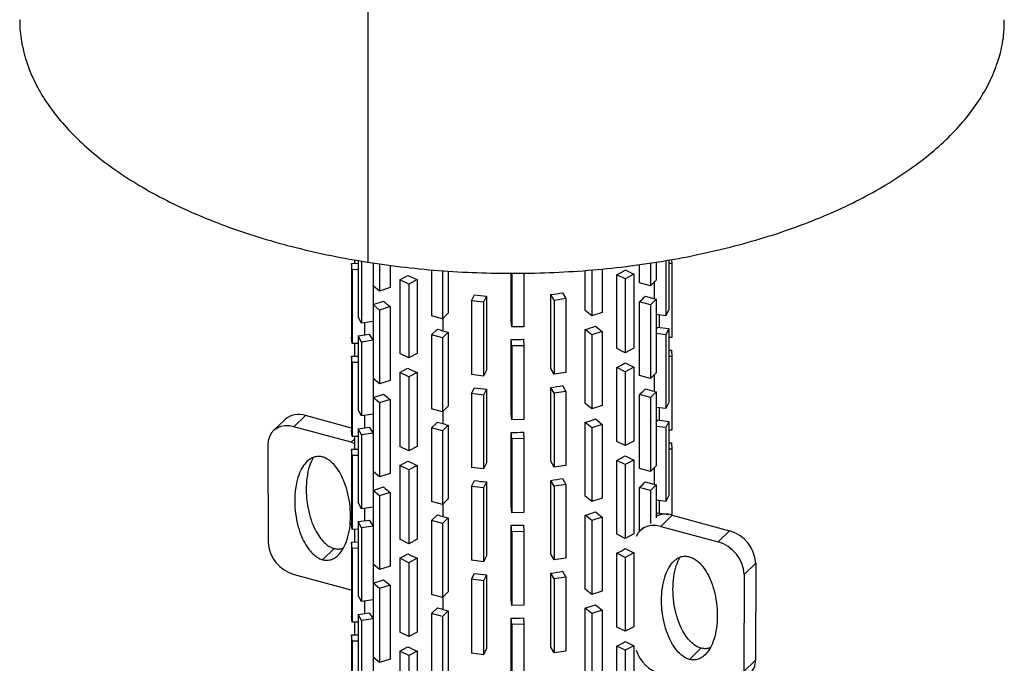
# Paper-space layout '_Trimétrica' of a CAD drawing. Header units: millimetres. Extents: x -200 to 200, y -51 to 748.
# Tile 2 of 3: x -200 to 200, y 178 to 439. Entities that reach past the tile are written whole.
import ezdxf

# ---------------------------------------------------------------- set-up
doc = ezdxf.new("R2010")
doc.units = ezdxf.units.MM

psp = doc.layouts.new('_Trimétrica')

# ---------------------------------------------------------------- linework, layer by layer
at = {"color": 7, "linetype": 'Continuous', "lineweight": 25}
for p, q in [((-58.42, 546.53), (-58.42, 340.81)), ((-65.05, 340.31), (-62.4, 340.36)), ((-64.86, 337.74), (-65.05, 340.31)), ((-65.05, 340.31), (-65.05, 310.31)), ((-63.86, 341.79), (-63.86, 340.33)), ((-62.4, 341.53), (-62.4, 318.58)), ((-61.02, 341.28), (-61.02, 316.1)), ((-56.35, 340.53), (-56.35, 331.27)), ((-53.68, 340.17), (-53.68, 329.09)), ((56.32, 340.52), (56.32, 331.25)), ((58.65, 340.88), (58.65, 333.52)), ((62.65, 341.5), (62.65, 319.04)), ((63.86, 341.68), (63.86, 321.54)), ((65.05, 340.28), (63.86, 340.26)), ((64.93, 341.85), (65.05, 340.28)), ((65.05, 340.28), (65.05, 310.28)), ((-62.4, 337.78), (-64.86, 337.74)), ((-64.86, 337.74), (-64.86, 307.73)), ((-49.41, 339.59), (-49.41, 330.48)), ((-32.55, 337.75), (-32.55, 319)), ((-28.12, 337.34), (-28.12, 317.8)), ((-25.77, 337.2), (-25.77, 320.1)), ((-0.22, 317.11), (-0.22, 336.35)), ((-0.03, 336.35), (-0.03, 314.51)), ((4.97, 336.35), (4.97, 314.61)), ((29.81, 321.19), (29.81, 337.5)), ((32.5, 337.69), (32.5, 318.99)), ((36.73, 338.07), (36.73, 320.36)), ((46.06, 337.64), (49.58, 335.89)), ((51.85, 332.46), (51.85, 339.83)), ((-45.44, 333.69), (-42.15, 335.45)), ((-41.84, 331.91), (-45.44, 333.69)), ((-45.44, 333.69), (-45.44, 303.69)), ((-38.45, 333.72), (-41.84, 331.91)), ((-38.45, 333.72), (-38.45, 303.71)), ((42.7, 305.73), (42.7, 335.73)), ((46.1, 334.04), (42.7, 335.73)), ((49.58, 335.89), (46.1, 334.04)), ((46.1, 334.04), (46.1, 304.03)), ((49.58, 335.89), (49.58, 305.89)), ((56.32, 331.25), (51.85, 332.46)), ((58.65, 333.52), (56.32, 331.25)), ((58.05, 325.97), (58.05, 332.94)), ((-53.68, 329.09), (-56.35, 331.27)), ((-56.33, 331.26), (-56.33, 323.56)), ((-49.41, 330.48), (-53.68, 329.09)), ((-41.84, 331.91), (-41.84, 301.9)), ((20.67, 328.43), (22.01, 326.01)), ((-56.35, 323.56), (-52.07, 324.94)), ((-16.3, 325.17), (-15.16, 327.54)), ((-11.45, 324.55), (-16.3, 325.17)), ((-16.3, 325.17), (-16.3, 295.17)), ((-10.27, 326.99), (-11.45, 324.55)), ((-11.45, 324.55), (-11.45, 294.55)), ((-10.27, 326.99), (-10.27, 296.99)), ((15.9, 297.64), (15.9, 327.64)), ((17.21, 325.3), (15.9, 327.64)), ((22.01, 326.01), (17.21, 325.3)), ((17.21, 325.3), (17.21, 295.3)), ((22.01, 326.01), (22.01, 296.01)), ((51.85, 294.75), (51.85, 324.75)), ((56.32, 323.53), (51.85, 324.75)), ((54.19, 327.02), (58.65, 325.81)), ((58.65, 325.81), (56.32, 323.53)), ((58.65, 325.81), (58.65, 295.81)), ((-53.68, 321.38), (-56.35, 323.56)), ((-56.35, 323.56), (-56.35, 293.55)), ((-49.41, 322.76), (-53.68, 321.38)), ((-53.68, 321.38), (-53.68, 291.38)), ((-49.41, 322.76), (-49.41, 292.76)), ((-25.77, 320.1), (-28.12, 317.8)), ((32.5, 318.99), (29.81, 321.19)), ((36.73, 320.36), (32.5, 318.99)), ((56.32, 323.53), (56.32, 293.53)), ((63.86, 321.54), (62.65, 319.04)), ((-61.02, 316.1), (-62.4, 318.58)), ((-56.35, 316.79), (-61.02, 316.1)), ((-59.81, 316.28), (-59.81, 311.24)), ((-28.12, 317.8), (-32.55, 319)), ((-28, 317.92), (-28, 312.96)), ((-0.03, 314.51), (-0.22, 317.11)), ((62.65, 319.04), (58.65, 319.56)), ((60, 314.32), (60, 319.38)), ((-32.55, 311.29), (-30.19, 313.59)), ((-25.77, 312.39), (-28.12, 310.09)), ((-25.77, 312.39), (-25.77, 282.39)), ((4.97, 314.61), (-0.03, 314.51)), ((29.81, 283.48), (29.81, 313.48)), ((32.5, 311.28), (29.81, 313.48)), ((36.73, 312.65), (32.5, 311.28)), ((34.04, 314.85), (36.73, 312.65)), ((36.73, 312.65), (36.73, 282.65)), ((59.12, 314.44), (63.86, 313.83)), ((63.86, 313.83), (62.65, 311.33)), ((63.86, 313.83), (63.86, 283.83)), ((-64.86, 307.73), (-65.05, 310.31)), ((-62.4, 310.86), (-57.85, 311.53)), ((-61.02, 308.39), (-62.4, 310.86)), ((-62.4, 310.86), (-62.4, 280.86)), ((-56.35, 309.08), (-61.02, 308.39)), ((-61.02, 308.39), (-61.02, 278.39)), ((-28.12, 310.09), (-32.55, 311.29)), ((-32.55, 311.29), (-32.55, 281.29)), ((-28.12, 310.09), (-28.12, 280.09)), ((-0.22, 279.39), (-0.22, 309.39)), ((-0.03, 306.79), (-0.22, 309.39)), ((4.78, 309.49), (4.97, 306.89)), ((32.5, 311.28), (32.5, 281.27)), ((62.65, 311.33), (58.65, 311.84)), ((62.65, 311.33), (62.65, 281.33)), ((65.05, 310.28), (63.86, 310.26)), ((-62.4, 307.78), (-64.86, 307.73)), ((-63.86, 307.75), (-63.86, 302.62)), ((4.97, 306.89), (-0.03, 306.79)), ((-0.03, 306.79), (-0.03, 276.79)), ((4.97, 306.89), (4.97, 276.89)), ((46.1, 304.03), (42.7, 305.73)), ((49.58, 305.89), (46.1, 304.03)), ((63.86, 305.12), (64.86, 305.14)), ((64.86, 305.14), (65.05, 302.57)), ((-65.05, 302.59), (-62.4, 302.65)), ((-64.86, 300.02), (-65.05, 302.59)), ((-65.05, 302.59), (-65.05, 272.59)), ((-62.4, 300.07), (-64.86, 300.02)), ((-64.86, 300.02), (-64.86, 270.02)), ((-41.84, 301.9), (-45.44, 303.69)), ((-38.45, 303.71), (-41.84, 301.9)), ((65.05, 302.57), (63.86, 302.54)), ((65.05, 302.57), (65.05, 272.57)), ((-45.44, 295.98), (-42.15, 297.73)), ((-41.84, 294.19), (-45.44, 295.98)), ((-45.44, 295.98), (-45.44, 265.98)), ((-38.45, 296), (-41.84, 294.19)), ((-38.45, 296), (-38.45, 266)), ((-10.27, 296.99), (-11.45, 294.55)), ((17.21, 295.3), (15.9, 297.64)), ((22.01, 296.01), (17.21, 295.3)), ((42.7, 268.01), (42.7, 298.01)), ((46.1, 296.32), (42.7, 298.01)), ((46.06, 299.92), (49.58, 298.17)), ((49.58, 298.17), (46.1, 296.32)), ((46.1, 296.32), (46.1, 266.32)), ((49.58, 298.17), (49.58, 268.17)), ((-53.68, 291.38), (-56.35, 293.55)), ((-56.33, 293.54), (-56.33, 285.85)), ((-49.41, 292.76), (-53.68, 291.38)), ((-41.84, 294.19), (-41.84, 264.19)), ((-11.45, 294.55), (-16.3, 295.17)), ((56.32, 293.53), (51.85, 294.75)), ((58.65, 295.81), (56.32, 293.53)), ((58.05, 288.26), (58.05, 295.22)), ((-16.3, 287.46), (-15.16, 289.82)), ((-10.27, 289.28), (-11.45, 286.84)), ((-10.27, 289.28), (-10.27, 259.28)), ((15.9, 259.93), (15.9, 289.93)), ((17.21, 287.58), (15.9, 289.93)), ((22.01, 288.29), (17.21, 287.58)), ((20.67, 290.71), (22.01, 288.29)), ((22.01, 288.29), (22.01, 258.29)), ((54.19, 289.31), (58.65, 288.1)), ((58.65, 288.1), (56.32, 285.82)), ((58.65, 288.1), (58.65, 258.09)), ((-56.35, 285.84), (-52.07, 287.23)), ((-53.68, 283.66), (-56.35, 285.84)), ((-56.35, 285.84), (-56.35, 255.84)), ((-49.41, 285.05), (-53.68, 283.66)), ((-49.41, 285.05), (-49.41, 255.05)), ((-11.45, 286.84), (-16.3, 287.46)), ((-16.3, 287.46), (-16.3, 257.46)), ((-11.45, 286.84), (-11.45, 256.83)), ((17.21, 287.58), (17.21, 257.58)), ((51.85, 257.03), (51.85, 287.03)), ((56.32, 285.82), (51.85, 287.03)), ((56.32, 285.82), (56.32, 255.82)), ((-61.02, 278.39), (-62.4, 280.86)), ((-53.68, 283.66), (-53.68, 253.66)), ((-28.12, 280.09), (-32.55, 281.29)), ((-25.77, 282.39), (-28.12, 280.09)), ((-28, 280.21), (-28, 275.25)), ((32.5, 281.27), (29.81, 283.48)), ((36.73, 282.65), (32.5, 281.27)), ((62.65, 281.33), (58.65, 281.84)), ((60, 276.61), (60, 281.67)), ((63.86, 283.83), (62.65, 281.33)), ((-92.18, 276.85), (-96.85, 272.3)), ((-83.8, 278.55), (-88.46, 274)), ((-65.05, 273.45), (-83.8, 278.55)), ((-56.35, 279.08), (-61.02, 278.39)), ((-59.81, 278.56), (-59.81, 273.53)), ((-0.03, 276.79), (-0.22, 279.39)), ((4.97, 276.89), (-0.03, 276.79)), ((34.04, 277.13), (36.73, 274.93)), ((59.12, 276.72), (63.86, 276.11)), ((63.86, 276.11), (62.65, 273.61)), ((63.86, 276.11), (63.86, 246.11)), ((-65.19, 267.67), (-88.46, 274)), ((-64.86, 270.02), (-65.05, 272.59)), ((-62.4, 273.15), (-57.85, 273.82)), ((-61.02, 270.67), (-62.4, 273.15)), ((-62.4, 273.15), (-62.4, 243.15)), ((-32.55, 273.57), (-30.19, 275.87)), ((-28.12, 272.37), (-32.55, 273.57)), ((-32.55, 273.57), (-32.55, 243.57)), ((-25.77, 274.67), (-28.12, 272.37)), ((-28.12, 272.37), (-28.12, 242.37)), ((-25.77, 274.67), (-25.77, 244.67)), ((29.81, 245.76), (29.81, 275.76)), ((32.5, 273.56), (29.81, 275.76)), ((36.73, 274.93), (32.5, 273.56)), ((32.5, 273.56), (32.5, 243.56)), ((36.73, 274.93), (36.73, 244.93)), ((62.65, 273.61), (58.65, 274.13)), ((62.65, 273.61), (62.65, 243.61)), ((65.05, 272.57), (63.86, 272.54)), ((-63.86, 268.97), (-65.19, 267.67)), ((-62.4, 270.07), (-64.86, 270.02)), ((-63.86, 270.04), (-63.86, 264.9)), ((-56.35, 271.36), (-61.02, 270.67)), ((-61.02, 270.67), (-61.02, 240.67)), ((-0.22, 241.68), (-0.22, 271.68)), ((-0.03, 269.08), (-0.22, 271.68)), ((4.97, 269.18), (-0.03, 269.08)), ((-0.03, 269.08), (-0.03, 239.08)), ((4.78, 271.78), (4.97, 269.18)), ((4.97, 269.18), (4.97, 239.17)), ((46.1, 266.32), (42.7, 268.01)), ((49.58, 268.17), (46.1, 266.32)), ((-99.08, 266.57), (-98.97, 227.11)), ((-65.19, 267.67), (-63.86, 267.23)), ((-65.05, 264.88), (-62.4, 264.93)), ((-64.86, 262.3), (-65.05, 264.88)), ((-65.05, 264.88), (-65.05, 234.88)), ((-41.84, 264.19), (-45.44, 265.98)), ((-38.45, 266), (-41.84, 264.19)), ((63.86, 267.41), (64.86, 267.42)), ((65.05, 264.85), (63.86, 264.83)), ((64.86, 267.42), (65.05, 264.85)), ((65.05, 264.85), (65.05, 238.1)), ((-62.4, 262.35), (-64.86, 262.3)), ((-64.86, 262.3), (-64.86, 232.3)), ((-45.44, 258.26), (-42.15, 260.02)), ((42.7, 230.3), (42.7, 260.3)), ((46.1, 258.61), (42.7, 260.3)), ((46.06, 262.21), (49.58, 260.46)), ((49.58, 260.46), (46.1, 258.61)), ((49.58, 260.46), (49.58, 230.46)), ((-41.84, 256.47), (-45.44, 258.26)), ((-45.44, 258.26), (-45.44, 228.26)), ((-38.45, 258.28), (-41.84, 256.47)), ((-41.84, 256.47), (-41.84, 226.47)), ((-38.45, 258.28), (-38.45, 228.28)), ((-11.45, 256.83), (-16.3, 257.46)), ((-10.27, 259.28), (-11.45, 256.83)), ((17.21, 257.58), (15.9, 259.93)), ((22.01, 258.29), (17.21, 257.58)), ((46.1, 258.61), (46.1, 228.6)), ((56.32, 255.82), (51.85, 257.03)), ((58.65, 258.09), (56.32, 255.82)), ((58.05, 250.54), (58.05, 257.51)), ((-53.68, 253.66), (-56.35, 255.84)), ((-56.33, 255.83), (-56.33, 248.13)), ((-49.41, 255.05), (-53.68, 253.66)), ((-16.3, 249.74), (-15.16, 252.11)), ((15.9, 222.21), (15.9, 252.21)), ((17.21, 249.87), (15.9, 252.21)), ((20.67, 253), (22.01, 250.58)), ((-56.35, 248.13), (-52.07, 249.51)), ((-53.68, 245.95), (-56.35, 248.13)), ((-56.35, 248.13), (-56.35, 218.12)), ((-11.45, 249.12), (-16.3, 249.74)), ((-16.3, 249.74), (-16.3, 219.74)), ((-10.27, 251.56), (-11.45, 249.12)), ((-11.45, 249.12), (-11.45, 219.12)), ((-10.27, 251.56), (-10.27, 221.56)), ((22.01, 250.58), (17.21, 249.87)), ((17.21, 249.87), (17.21, 219.87)), ((22.01, 250.58), (22.01, 220.58)), ((51.85, 231.51), (51.85, 249.32)), ((56.32, 248.1), (51.85, 249.32)), ((54.19, 251.59), (58.65, 250.38)), ((58.65, 250.38), (56.32, 248.1)), ((56.32, 248.1), (56.32, 234.69)), ((58.65, 250.38), (58.65, 236.97)), ((-49.41, 247.33), (-53.68, 245.95)), ((-53.68, 245.95), (-53.68, 215.94)), ((-49.41, 247.33), (-49.41, 217.33)), ((-25.77, 244.67), (-28.12, 242.37)), ((32.5, 243.56), (29.81, 245.76)), ((36.73, 244.93), (32.5, 243.56)), ((62.65, 243.61), (58.65, 244.12)), ((60, 238.89), (60, 243.95)), ((63.86, 246.11), (62.65, 243.61)), ((-61.02, 240.67), (-62.4, 243.15)), ((-56.35, 241.36), (-61.02, 240.67)), ((-59.81, 240.85), (-59.81, 235.81)), ((-28.12, 242.37), (-32.55, 243.57)), ((-28, 242.49), (-28, 237.53)), ((-0.03, 239.08), (-0.22, 241.68)), ((-62.4, 235.43), (-57.85, 236.1)), ((-32.55, 235.86), (-30.19, 238.16)), ((-25.77, 236.96), (-28.12, 234.66)), ((-25.77, 236.96), (-25.77, 206.96)), ((4.97, 239.17), (-0.03, 239.08)), ((29.81, 208.05), (29.81, 238.05)), ((32.5, 235.84), (29.81, 238.05)), ((36.73, 237.22), (32.5, 235.84)), ((34.04, 239.42), (36.73, 237.22)), ((36.73, 237.22), (36.73, 207.21)), ((59.12, 239), (63.86, 238.4)), ((65.19, 238.06), (60.52, 233.5)), ((63.86, 238.4), (63.83, 238.34)), ((63.86, 238.4), (63.86, 238.34)), ((65.19, 238.06), (88.46, 231.73)), ((-64.86, 232.3), (-65.05, 234.88)), ((-62.4, 232.35), (-64.86, 232.3)), ((-63.86, 232.32), (-63.86, 227.19)), ((-61.02, 232.96), (-62.4, 235.43)), ((-62.4, 235.43), (-62.4, 205.43)), ((-56.35, 233.65), (-61.02, 232.96)), ((-61.02, 232.96), (-61.02, 202.95)), ((-32.55, 235.86), (-32.55, 205.86)), ((-28.12, 234.66), (-32.55, 235.86)), ((-28.12, 234.66), (-28.12, 204.65)), ((-0.22, 203.96), (-0.22, 233.96)), ((-0.03, 231.36), (-0.22, 233.96)), ((4.78, 234.06), (4.97, 231.46)), ((32.5, 235.84), (32.5, 205.84)), ((53.31, 232.94), (52.14, 231.81)), ((60.52, 233.5), (83.8, 227.18)), ((-41.84, 226.47), (-45.44, 228.26)), ((-38.45, 228.28), (-41.84, 226.47)), ((4.97, 231.46), (-0.03, 231.36)), ((-0.03, 231.36), (-0.03, 201.36)), ((4.97, 231.46), (4.97, 201.46)), ((46.1, 228.6), (42.7, 230.3)), ((49.58, 230.46), (46.1, 228.6)), ((88.46, 231.73), (83.8, 227.18)), ((-72.16, 224.54), (-76.83, 219.99)), ((-65.05, 227.16), (-62.4, 227.21)), ((-64.86, 224.59), (-65.05, 227.16)), ((-65.05, 227.16), (-65.05, 197.16)), ((-62.4, 224.64), (-64.86, 224.59)), ((-64.86, 224.59), (-64.86, 194.59)), ((46.06, 224.49), (49.58, 222.74)), ((-45.44, 220.55), (-42.15, 222.3)), ((-41.84, 218.76), (-45.44, 220.55)), ((-45.44, 220.55), (-45.44, 190.55)), ((-38.45, 220.57), (-41.84, 218.76)), ((-38.45, 220.57), (-38.45, 190.57)), ((-10.27, 221.56), (-11.45, 219.12)), ((17.21, 219.87), (15.9, 222.21)), ((22.01, 220.58), (17.21, 219.87)), ((42.7, 192.58), (42.7, 222.58)), ((46.1, 220.89), (42.7, 222.58)), ((49.58, 222.74), (46.1, 220.89)), ((46.1, 220.89), (46.1, 190.89)), ((49.58, 222.74), (49.58, 192.74)), ((-53.68, 215.94), (-56.35, 218.12)), ((-56.33, 218.11), (-56.33, 210.42)), ((-49.41, 217.33), (-53.68, 215.94)), ((-41.84, 218.76), (-41.84, 188.76)), ((-11.45, 219.12), (-16.3, 219.74)), ((99.08, 218.53), (94.41, 213.98)), ((99.08, 218.53), (98.97, 179.14)), ((-88.35, 213.96), (-65.3, 207.7)), ((-16.3, 212.03), (-15.16, 214.39)), ((-11.45, 211.4), (-16.3, 212.03)), ((-16.3, 212.03), (-16.3, 182.03)), ((-10.27, 213.85), (-11.45, 211.4)), ((-10.27, 213.85), (-10.27, 183.85)), ((15.9, 184.49), (15.9, 214.5)), ((17.21, 212.15), (15.9, 214.5)), ((22.01, 212.86), (17.21, 212.15)), ((17.21, 212.15), (17.21, 182.15)), ((20.67, 215.28), (22.01, 212.86)), ((22.01, 212.86), (22.01, 182.86)), ((94.41, 213.98), (94.3, 174.58)), ((-56.35, 210.41), (-52.07, 211.8)), ((-53.68, 208.23), (-56.35, 210.41)), ((-56.35, 210.41), (-56.35, 180.41)), ((-49.41, 209.62), (-53.68, 208.23)), ((-53.68, 208.23), (-53.68, 178.23)), ((-49.41, 209.62), (-49.41, 179.62)), ((-11.45, 211.4), (-11.45, 181.4)), ((32.5, 205.84), (29.81, 208.05)), ((-65.3, 207.7), (-65.05, 207.63)), ((-61.02, 202.95), (-62.4, 205.43)), ((-28.12, 204.65), (-32.55, 205.86)), ((-25.77, 206.96), (-28.12, 204.65)), ((-28, 204.77), (-28, 199.82)), ((-0.03, 201.36), (-0.22, 203.96)), ((36.73, 207.21), (32.5, 205.84)), ((-56.35, 203.65), (-61.02, 202.95)), ((-59.81, 203.13), (-59.81, 198.1)), ((-32.55, 198.14), (-30.19, 200.44)), ((4.97, 201.46), (-0.03, 201.36)), ((29.81, 170.33), (29.81, 200.33)), ((32.5, 198.13), (29.81, 200.33)), ((34.04, 201.7), (36.73, 199.5)), ((-64.86, 194.59), (-65.05, 197.16)), ((-62.4, 197.72), (-57.85, 198.39)), ((-61.02, 195.24), (-62.4, 197.72)), ((-62.4, 197.72), (-62.4, 167.71)), ((-28.12, 196.94), (-32.55, 198.14)), ((-32.55, 198.14), (-32.55, 168.14)), ((-25.77, 199.24), (-28.12, 196.94)), ((-28.12, 196.94), (-28.12, 166.94)), ((-25.77, 199.24), (-25.77, 169.24)), ((-0.22, 166.25), (-0.22, 196.25)), ((-0.03, 193.65), (-0.22, 196.25)), ((4.78, 196.35), (4.97, 193.75)), ((36.73, 199.5), (32.5, 198.13)), ((32.5, 198.13), (32.5, 168.13)), ((36.73, 199.5), (36.73, 169.5)), ((-62.4, 194.64), (-64.86, 194.59)), ((-63.86, 194.61), (-63.86, 189.47)), ((-56.35, 195.93), (-61.02, 195.24)), ((-61.02, 195.24), (-61.02, 165.24)), ((4.97, 193.75), (-0.03, 193.65)), ((-0.03, 193.65), (-0.03, 163.65)), ((4.97, 193.75), (4.97, 163.74)), ((46.1, 190.89), (42.7, 192.58)), ((49.58, 192.74), (46.1, 190.89)), ((-65.05, 189.45), (-62.4, 189.5)), ((-64.86, 186.87), (-65.05, 189.45)), ((-65.05, 189.45), (-65.05, 159.45)), ((-41.84, 188.76), (-45.44, 190.55)), ((-38.45, 190.57), (-41.84, 188.76)), ((-62.4, 186.92), (-64.86, 186.87)), ((-64.86, 186.87), (-64.86, 156.87)), ((-45.44, 182.83), (-42.15, 184.59)), ((17.21, 182.15), (15.9, 184.49)), ((42.7, 154.87), (42.7, 184.87)), ((46.1, 183.17), (42.7, 184.87)), ((46.06, 186.77), (49.58, 185.03)), ((49.58, 185.03), (46.1, 183.17)), ((49.58, 185.03), (49.58, 155.03)), ((76.83, 184.05), (72.16, 179.5)), ((-53.68, 178.23), (-56.35, 180.41)), ((-56.33, 180.39), (-56.33, 172.7)), ((-41.84, 181.04), (-45.44, 182.83)), ((-45.44, 182.83), (-45.44, 152.83)), ((-38.45, 182.85), (-41.84, 181.04)), ((-41.84, 181.04), (-41.84, 151.04)), ((-38.45, 182.85), (-38.45, 152.85)), ((-11.45, 181.4), (-16.3, 182.03)), ((-10.27, 183.85), (-11.45, 181.4)), ((22.01, 182.86), (17.21, 182.15)), ((46.1, 183.17), (46.1, 153.17)), ((-49.41, 179.62), (-53.68, 178.23)), ((98.97, 179.14), (94.3, 174.58))]:
    psp.add_line(p, q, dxfattribs=at)
at = {"color": 7, "linetype": 'Continuous', "lineweight": 25, "flags": 128}
for points in [[(-88.46, 274), (-90.31, 274.34), (-92.1, 274.36), (-93.78, 274.06), (-95.3, 273.44), (-96.6, 272.52), (-97.67, 271.34), (-98.44, 269.92), (-98.92, 268.31), (-99.08, 266.57)], [(60.52, 233.5), (58.67, 233.85), (56.88, 233.87), (55.21, 233.57), (53.69, 232.95), (52.38, 232.03), (51.32, 230.85), (50.55, 229.45)]]:
    psp.add_lwpolyline(points, dxfattribs=at)
at = {"color": 7, "linetype": 'Continuous', "lineweight": 25}
for centre, radius, start, end in [((17.87, 383.42), 53.77, 297.5004, 301.6213), ((-13.38, 392.14), 63.58, 243.0923, 246.7774), ((1.25, 431.33), 104.72, 278.0454, 280.6874), ((-26.71, 353.21), 37.97, 228.1027, 233.2966), ((-0.42, 437.28), 110.73, 262.351, 264.8965), ((30.48, 348.98), 32.31, 311.4129, 317.1972), ((-5.03, 397.53), 87.63, 253.3143, 254.8012), ((-3.97, 401.43), 91.68, 254.8008, 256.2437), ((6.65, 392.16), 82.02, 286.4028, 289.5108), ((41.69, 320.32), 18.4, 337.2791, 341.3456), ((-38.06, 322.14), 22.46, 208.1863, 215.562), ((0, 425.66), 116.27, 269.8918, 272.3546), ((-13.38, 354.42), 63.58, 243.0923, 246.7774), ((17.87, 345.7), 53.77, 297.5004, 301.6213), ((-0.42, 399.57), 110.73, 262.351, 264.8965), ((1.25, 393.62), 104.72, 278.0454, 280.6874), ((30.48, 311.26), 32.31, 311.4129, 317.1972), ((-26.71, 315.49), 37.97, 228.1027, 233.2966), ((-86.53, 270.52), 8.48, 71.1887, 131.7213), ((6.65, 354.44), 82.02, 286.4028, 289.5108), ((41.69, 282.6), 18.4, 337.2791, 341.3456), ((-38.06, 284.43), 22.46, 208.1863, 215.562), ((-5.03, 359.81), 87.63, 253.3143, 254.8012), ((-3.97, 363.72), 91.68, 254.8008, 256.2437), ((0, 387.94), 116.27, 269.8918, 272.3546), ((-13.38, 316.71), 63.58, 243.0923, 246.7774), ((17.87, 307.99), 53.77, 297.5004, 301.6213), ((-0.42, 361.85), 110.73, 262.351, 264.8965), ((1.25, 355.9), 104.72, 278.0454, 280.6874), ((-26.71, 277.78), 37.97, 228.1027, 233.2966), ((30.48, 273.55), 32.31, 311.4129, 317.1972), ((-38.06, 246.71), 22.46, 208.1863, 215.562), ((-5.03, 322.1), 87.63, 253.3143, 254.8012), ((-3.97, 326), 91.68, 254.8008, 256.2437), ((6.65, 316.73), 82.02, 286.4028, 289.5108), ((41.69, 244.89), 18.4, 337.2791, 341.3456), ((62.46, 229.17), 9.3, 72.94, 114.1438), ((0, 350.23), 116.27, 269.8918, 272.3546), ((84.59, 217.75), 14.51, 3.1072, 74.4979), ((-84.46, 227.96), 14.53, 183.3721, 254.4735), ((17.87, 270.27), 53.77, 297.5004, 301.6213), ((79.92, 213.19), 14.51, 3.1072, 74.4979), ((-13.38, 278.99), 63.58, 243.0923, 246.7774), ((-0.42, 324.14), 110.73, 262.351, 264.8965), ((1.25, 318.18), 104.72, 278.0454, 280.6874), ((-26.71, 240.06), 37.97, 228.1027, 233.2966), ((-5.03, 284.38), 87.63, 253.3143, 254.8012), ((6.65, 279.01), 82.02, 286.4028, 289.5108), ((-38.06, 209), 22.46, 208.1863, 215.562), ((-3.97, 288.29), 91.68, 254.8008, 256.2437), ((0, 312.51), 116.27, 269.8918, 272.3546), ((-13.38, 241.28), 63.58, 243.0923, 246.7774), ((17.87, 232.56), 53.77, 297.5004, 301.6213), ((64.88, 187.93), 15.07, 197.8977, 253.6084), ((91.17, 178.92), 7.8, 315.5133, 1.5595)]:
    psp.add_arc(centre, radius, start, end, dxfattribs=at)
for points, knots in [([(-199.73, 439.3), (-199.76, 438.72), (-199.94, 435.45), (-199.06, 429.48), (-197.03, 421.46), (-193.69, 413.54), (-189.17, 405.79), (-183.48, 398.24), (-176.66, 390.95), (-168.75, 383.95), (-159.8, 377.3), (-149.86, 371.02), (-138.99, 365.17), (-127.27, 359.78), (-114.76, 354.87), (-101.55, 350.49), (-87.7, 346.66), (-73.34, 343.36), (-63.39, 341.66), (-58.42, 340.81)], [0, 0, 0, 0, 0.013228, 0.074901, 0.136574, 0.198248, 0.259921, 0.321594, 0.383267, 0.444941, 0.506614, 0.568287, 0.62996, 0.691634, 0.753307, 0.81498, 0.876653, 0.938327, 1, 1, 1, 1]), ([(-58.42, 340.81), (-53.38, 340.08), (-43.3, 338.62), (-27.81, 337.21), (-12.18, 336.38), (3.54, 336.2), (19.24, 336.66), (34.81, 337.74), (50.18, 339.46), (65.23, 341.79), (79.89, 344.72), (94.05, 348.23), (107.64, 352.3), (120.56, 356.91), (132.74, 362.03), (144.1, 367.63), (154.57, 373.67), (164.1, 380.11), (172.61, 386.91), (180.06, 394.04), (186.4, 401.45), (191.59, 409.1), (195.61, 416.92), (198.38, 424.89), (199.96, 432.37), (200.03, 437.18), (200.06, 439.3)], [0, 0, 0, 0, 0.042042, 0.084085, 0.126127, 0.16817, 0.210212, 0.252254, 0.294297, 0.336339, 0.378382, 0.420424, 0.462466, 0.504509, 0.546551, 0.588593, 0.630636, 0.672678, 0.714721, 0.756763, 0.798805, 0.840848, 0.88289, 0.924933, 0.966975, 1, 1, 1, 1]), ([(-76.83, 261.67), (-77.3, 261.8), (-77.8, 261.88), (-78.86, 261.91), (-79.42, 261.86), (-80.58, 261.55), (-81.18, 261.3), (-82.41, 260.53), (-83.03, 260.02), (-84.24, 258.68), (-84.83, 257.86), (-85.92, 255.86), (-86.41, 254.69), (-87.25, 252.03), (-87.59, 250.54), (-88.05, 247.35), (-88.17, 245.65), (-88.17, 242.18), (-88.05, 240.41), (-87.59, 236.97), (-87.25, 235.3), (-86.41, 232.19), (-85.92, 230.75), (-84.83, 228.15), (-84.24, 227.01), (-83.03, 225.01), (-82.41, 224.16), (-81.18, 222.73), (-80.58, 222.16), (-79.42, 221.22), (-78.86, 220.86), (-77.8, 220.31), (-77.3, 220.12), (-76.83, 219.99)], [0, 0, 0, 0, 0.0625, 0.0625, 0.125, 0.125, 0.1875, 0.1875, 0.25, 0.25, 0.3125, 0.3125, 0.375, 0.375, 0.4375, 0.4375, 0.5, 0.5, 0.5625, 0.5625, 0.625, 0.625, 0.6875, 0.6875, 0.75, 0.75, 0.8125, 0.8125, 0.875, 0.875, 0.9375, 0.9375, 1, 1, 1, 1]), ([(-80.71, 261.39), (-81.24, 260.25), (-82.37, 257.8), (-83.27, 253.42), (-83.62, 248.5), (-83.28, 243.39), (-82.33, 238.52), (-80.91, 234.24), (-79.18, 230.76), (-77.34, 228.12), (-75.5, 226.29), (-73.77, 225.1), (-72.67, 224.72), (-72.16, 224.54)], [0, 0, 0, 0, 0.104015, 0.224561, 0.354383, 0.484204, 0.60475, 0.709438, 0.795661, 0.864394, 0.918826, 0.962863, 1, 1, 1, 1]), ([(-76.83, 219.99), (-76.35, 219.86), (-75.85, 219.78), (-74.79, 219.75), (-74.23, 219.81), (-73.07, 220.11), (-72.47, 220.37), (-71.24, 221.13), (-70.63, 221.64), (-69.42, 222.98), (-68.83, 223.81), (-67.74, 225.8), (-67.24, 226.98), (-66.4, 229.63), (-66.06, 231.12), (-65.6, 234.31), (-65.48, 236.01), (-65.48, 239.49), (-65.6, 241.25), (-66.06, 244.69), (-66.4, 246.36), (-67.24, 249.48), (-67.74, 250.92), (-68.83, 253.51), (-69.42, 254.66), (-70.63, 256.65), (-71.24, 257.5), (-72.47, 258.93), (-73.07, 259.51), (-74.23, 260.45), (-74.79, 260.8), (-75.85, 261.35), (-76.35, 261.54), (-76.83, 261.67)], [0, 0, 0, 0, 0.0625, 0.0625, 0.125, 0.125, 0.1875, 0.1875, 0.25, 0.25, 0.3125, 0.3125, 0.375, 0.375, 0.4375, 0.4375, 0.5, 0.5, 0.5625, 0.5625, 0.625, 0.625, 0.6875, 0.6875, 0.75, 0.75, 0.8125, 0.8125, 0.875, 0.875, 0.9375, 0.9375, 1, 1, 1, 1]), ([(-72.16, 224.54), (-71.65, 224.45), (-70.55, 224.24), (-69.21, 224.37), (-68.5, 224.71), (-68.27, 224.83)], [0, 0, 0, 0, 0.361364, 0.78987, 1, 1, 1, 1]), ([(72.16, 179.5), (71.69, 179.63), (71.18, 179.82), (70.12, 180.37), (69.56, 180.73), (68.4, 181.66), (67.8, 182.24), (66.58, 183.67), (65.96, 184.52), (64.75, 186.51), (64.16, 187.66), (63.07, 190.25), (62.57, 191.7), (61.73, 194.81), (61.4, 196.48), (60.94, 199.92), (60.82, 201.69), (60.82, 205.16), (60.94, 206.86), (61.4, 210.05), (61.73, 211.54), (62.57, 214.2), (63.07, 215.37), (64.16, 217.37), (64.75, 218.19), (65.96, 219.53), (66.58, 220.04), (67.8, 220.81), (68.4, 221.06), (69.56, 221.36), (70.12, 221.42), (71.18, 221.39), (71.69, 221.31), (72.16, 221.18)], [0, 0, 0, 0, 0.0625, 0.0625, 0.125, 0.125, 0.1875, 0.1875, 0.25, 0.25, 0.3125, 0.3125, 0.375, 0.375, 0.4375, 0.4375, 0.5, 0.5, 0.5625, 0.5625, 0.625, 0.625, 0.6875, 0.6875, 0.75, 0.75, 0.8125, 0.8125, 0.875, 0.875, 0.9375, 0.9375, 1, 1, 1, 1]), ([(76.83, 184.05), (76.32, 184.23), (75.21, 184.61), (73.48, 185.8), (71.65, 187.63), (69.8, 190.27), (68.08, 193.75), (66.65, 198.03), (65.7, 202.89), (65.37, 208.01), (65.72, 212.93), (66.61, 217.31), (67.75, 219.76), (68.27, 220.9)], [0, 0, 0, 0, 0.037137, 0.081174, 0.135606, 0.204339, 0.290562, 0.39525, 0.515796, 0.645617, 0.775439, 0.895985, 1, 1, 1, 1]), ([(72.16, 221.18), (72.63, 221.05), (73.13, 220.86), (74.19, 220.31), (74.75, 219.95), (75.92, 219.02), (76.52, 218.44), (77.74, 217.01), (78.36, 216.16), (79.57, 214.17), (80.16, 213.02), (81.25, 210.43), (81.75, 208.98), (82.58, 205.87), (82.92, 204.2), (83.38, 200.76), (83.5, 198.99), (83.5, 195.52), (83.38, 193.82), (82.92, 190.63), (82.58, 189.14), (81.75, 186.48), (81.25, 185.31), (80.16, 183.32), (79.57, 182.49), (78.36, 181.15), (77.74, 180.64), (76.52, 179.87), (75.92, 179.62), (74.75, 179.32), (74.19, 179.26), (73.13, 179.29), (72.63, 179.37), (72.16, 179.5)], [0, 0, 0, 0, 0.0625, 0.0625, 0.125, 0.125, 0.1875, 0.1875, 0.25, 0.25, 0.3125, 0.3125, 0.375, 0.375, 0.4375, 0.4375, 0.5, 0.5, 0.5625, 0.5625, 0.625, 0.625, 0.6875, 0.6875, 0.75, 0.75, 0.8125, 0.8125, 0.875, 0.875, 0.9375, 0.9375, 1, 1, 1, 1]), ([(80.71, 184.34), (80.48, 184.22), (79.78, 183.88), (78.43, 183.74), (77.33, 183.96), (76.83, 184.05)], [0, 0, 0, 0, 0.21013, 0.638636, 1, 1, 1, 1])]:
    psp.add_open_spline(points, degree=3, knots=knots, dxfattribs=at)

doc.saveas('drawing.dxf')
